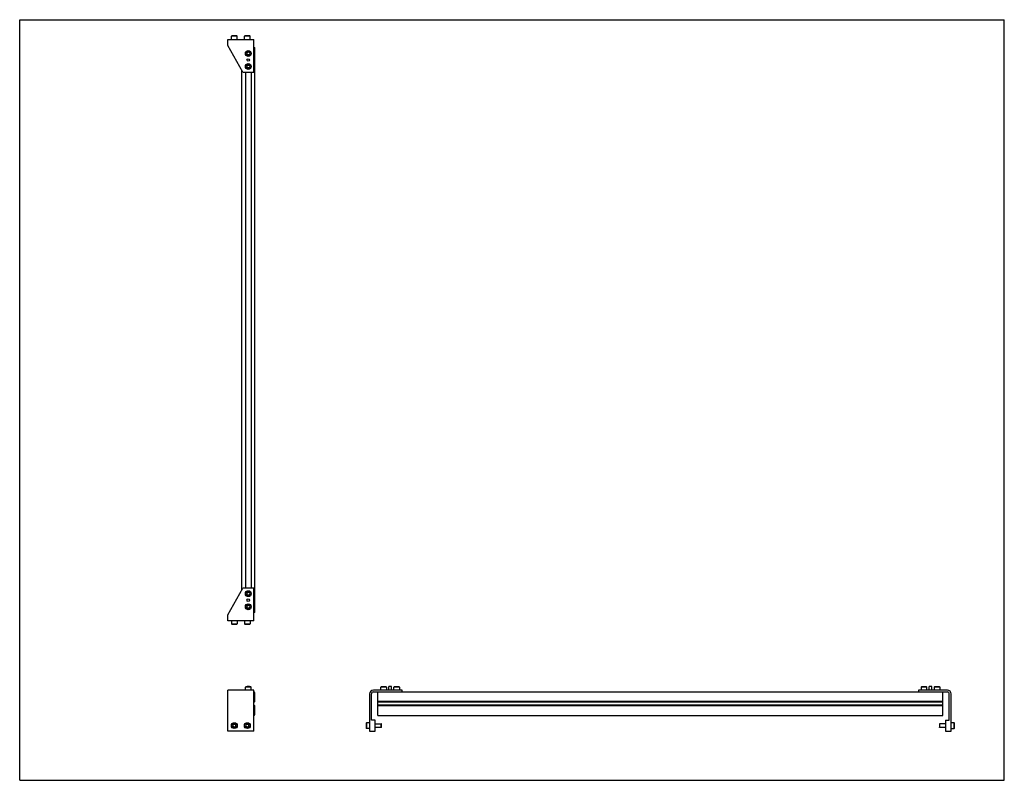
# Model space of a CAD drawing. Header units: inches. Extents: x 0 to 66, y 0 to 51.
import ezdxf

# ---------------------------------------------------------------- set-up
doc = ezdxf.new("R2010")
doc.units = ezdxf.units.IN
doc.header["$LTSCALE"] = 3.63
doc.header["$MEASUREMENT"] = 0
doc.layers.get('0').update_dxf_attribs({"linetype": 'CONTINUOUS'})
for name, color, linetype in [('677721_1_BL1', 7, 'CONTINUOUS'), ('BRACKET_L_BL0', 7, 'CONTINUOUS'), ('BRACKET_R_BL2', 7, 'CONTINUOUS')]:
    doc.layers.add(name, color=color, linetype=linetype)

# ---------------------------------------------------------------- blocks, each defined once
blk = doc.blocks.new('BRACKET_L_BL0', base_point=(19.797, 8.091))
at = {"layer": 'BRACKET_L_BL0', "color": 7, "linetype": 'CONTINUOUS'}
for p, q in [((13.948, 11.098), (14.948, 12.888)), ((15.698, 12.888), (14.948, 12.888)), ((15.267, 12.612), (15.21, 12.513)), ((15.267, 12.612), (15.38, 12.612)), ((15.437, 12.513), (15.38, 12.612)), ((15.698, 10.698), (15.698, 12.888)), ((15.21, 12.513), (15.267, 12.415)), ((15.38, 12.415), (15.267, 12.415)), ((15.38, 12.415), (15.437, 12.513)), ((15.267, 11.737), (15.21, 11.638)), ((15.21, 11.638), (15.267, 11.54)), ((15.267, 11.737), (15.38, 11.737)), ((15.38, 11.54), (15.267, 11.54)), ((15.437, 11.638), (15.38, 11.737)), ((15.38, 11.54), (15.437, 11.638)), ((13.948, 10.698), (13.948, 11.098)), ((15.698, 10.698), (13.948, 10.698)), ((14.189, 10.698), (14.189, 10.486)), ((14.583, 10.698), (14.583, 10.486)), ((15.064, 10.698), (15.064, 10.486)), ((15.458, 10.698), (15.458, 10.486)), ((14.189, 10.486), (14.583, 10.486)), ((14.189, 10.486), (14.213, 10.462)), ((14.213, 10.462), (14.56, 10.462)), ((14.583, 10.486), (14.56, 10.462)), ((15.064, 10.486), (15.458, 10.486)), ((15.064, 10.486), (15.088, 10.462)), ((15.088, 10.462), (15.435, 10.462)), ((15.458, 10.486), (15.435, 10.462)), ((13.948, 3.293), (13.948, 6.043)), ((15.698, 6.043), (13.948, 6.043)), ((15.126, 6.256), (15.15, 6.279)), ((15.126, 6.043), (15.126, 6.256)), ((15.52, 6.256), (15.126, 6.256)), ((15.497, 6.279), (15.15, 6.279)), ((15.237, 6.279), (15.237, 6.293)), ((15.41, 6.293), (15.237, 6.293)), ((15.41, 6.293), (15.41, 6.279)), ((15.52, 6.256), (15.497, 6.279)), ((15.52, 6.043), (15.52, 6.256)), ((15.698, 3.293), (15.698, 6.043)), ((25.646, 6.043), (23.706, 6.043)), ((24.222, 6.279), (24.199, 6.256)), ((24.199, 6.043), (24.199, 6.256)), ((24.593, 6.256), (24.199, 6.256)), ((24.569, 6.279), (24.222, 6.279)), ((24.593, 6.256), (24.569, 6.279)), ((24.593, 6.256), (24.593, 6.043)), ((24.749, 6.043), (24.749, 6.293)), ((24.922, 6.293), (24.749, 6.293)), ((24.922, 6.043), (24.922, 6.293)), ((25.097, 6.279), (25.074, 6.256)), ((25.074, 6.043), (25.074, 6.256)), ((25.468, 6.256), (25.074, 6.256)), ((25.444, 6.279), (25.097, 6.279)), ((25.468, 6.256), (25.444, 6.279)), ((25.468, 6.256), (25.468, 6.043)), ((25.646, 5.923), (25.646, 6.043)), ((23.456, 5.793), (23.456, 3.293)), ((23.576, 4.043), (23.576, 5.798)), ((23.701, 5.923), (24.007, 5.923)), ((23.826, 4.043), (23.576, 4.043)), ((23.826, 3.293), (23.826, 4.043)), ((14.33, 3.767), (14.273, 3.668)), ((14.273, 3.668), (14.33, 3.57)), ((14.33, 3.767), (14.443, 3.767)), ((14.443, 3.57), (14.33, 3.57)), ((14.5, 3.668), (14.443, 3.767)), ((14.443, 3.57), (14.5, 3.668)), ((15.205, 3.767), (15.148, 3.668)), ((15.148, 3.668), (15.205, 3.57)), ((15.205, 3.767), (15.318, 3.767)), ((15.318, 3.57), (15.205, 3.57)), ((15.375, 3.668), (15.318, 3.767)), ((15.318, 3.57), (15.375, 3.668)), ((23.243, 3.865), (23.219, 3.841)), ((23.219, 3.841), (23.219, 3.495)), ((23.243, 3.471), (23.219, 3.495)), ((23.243, 3.865), (23.243, 3.471)), ((23.456, 3.865), (23.243, 3.865)), ((23.456, 3.471), (23.243, 3.471)), ((23.826, 3.786), (24.239, 3.786)), ((24.239, 3.55), (23.826, 3.55)), ((24.239, 3.55), (24.239, 3.786)), ((24.243, 3.782), (24.239, 3.786)), ((24.239, 3.55), (24.243, 3.554)), ((24.243, 3.554), (24.243, 3.782)), ((15.698, 3.293), (13.948, 3.293)), ((23.456, 3.293), (23.826, 3.293))]:
    blk.add_line(p, q, dxfattribs=at)
for centre, radius in [((15.323, 12.513), 0.197), ((15.323, 12.513), 0.173), ((15.323, 12.078), 0.0865), ((15.323, 11.638), 0.197), ((15.323, 11.638), 0.173), ((14.386, 3.668), 0.197), ((14.386, 3.668), 0.173), ((15.261, 3.668), 0.197), ((15.261, 3.668), 0.173)]:
    blk.add_circle(centre, radius, dxfattribs=at)
for centre, radius in [((23.706, 5.793), 0.25), ((23.701, 5.798), 0.125)]:
    blk.add_arc(centre, radius, 90, 180, dxfattribs=at)
blk = doc.blocks.new('677721_1_BL1', base_point=(38.382, 26.736))
at = {"layer": '677721_1_BL1', "color": 7, "linetype": 'CONTINUOUS'}
for p, q in [((15.698, 49.124), (15.764, 49.124)), ((15.764, 11.249), (15.764, 49.124)), ((14.882, 12.77), (14.882, 47.603)), ((15.126, 47.485), (15.126, 12.888)), ((15.52, 47.485), (15.52, 12.888)), ((15.764, 11.249), (15.698, 11.249)), ((15.702, 5.923), (15.698, 5.923)), ((15.764, 5.283), (15.728, 5.247)), ((15.764, 5.283), (15.764, 5.861)), ((24.007, 4.348), (24.007, 5.923)), ((24.007, 5.923), (61.882, 5.923)), ((61.882, 5.283), (24.007, 5.283)), ((61.882, 4.348), (61.882, 5.923)), ((15.698, 5.245), (15.714, 5.26)), ((15.714, 5.034), (15.698, 5.019)), ((15.714, 5.26), (15.728, 5.247)), ((15.739, 5.011), (15.714, 5.034)), ((15.764, 4.985), (15.739, 5.011)), ((15.764, 4.411), (15.764, 4.985)), ((61.882, 5.247), (24.007, 5.247)), ((61.882, 5.237), (24.007, 5.237)), ((61.882, 5.034), (24.007, 5.034)), ((61.882, 5.011), (24.007, 5.011)), ((61.882, 4.985), (24.007, 4.985)), ((15.698, 4.348), (15.702, 4.348)), ((24.007, 4.348), (61.882, 4.348))]:
    blk.add_line(p, q, dxfattribs=at)
for centre, start, end in [((15.702, 5.861), 0, 90), ((15.702, 4.411), 270, 360)]:
    blk.add_arc(centre, 0.0625, start, end, dxfattribs=at)
blk = doc.blocks.new('BRACKET_R_BL2', base_point=(38.309, 26.602))
at = {"layer": 'BRACKET_R_BL2', "color": 7, "linetype": 'CONTINUOUS'}
for p, q in [((13.948, 49.275), (13.948, 49.675)), ((13.948, 49.675), (15.698, 49.675)), ((14.188, 49.888), (14.212, 49.911)), ((14.188, 49.675), (14.188, 49.888)), ((14.582, 49.888), (14.188, 49.888)), ((14.559, 49.911), (14.212, 49.911)), ((14.582, 49.888), (14.559, 49.911)), ((14.582, 49.675), (14.582, 49.888)), ((15.063, 49.888), (15.087, 49.911)), ((15.063, 49.675), (15.063, 49.888)), ((15.457, 49.888), (15.063, 49.888)), ((15.434, 49.911), (15.087, 49.911)), ((15.457, 49.888), (15.434, 49.911)), ((15.457, 49.675), (15.457, 49.888)), ((15.698, 47.485), (15.698, 49.675)), ((14.948, 47.485), (13.948, 49.275)), ((15.267, 48.834), (15.21, 48.735)), ((15.21, 48.735), (15.267, 48.637)), ((15.267, 48.834), (15.38, 48.834)), ((15.38, 48.637), (15.267, 48.637)), ((15.437, 48.735), (15.38, 48.834)), ((15.38, 48.637), (15.437, 48.735)), ((15.267, 47.959), (15.21, 47.86)), ((15.21, 47.86), (15.267, 47.762)), ((15.267, 47.959), (15.38, 47.959)), ((15.38, 47.762), (15.267, 47.762)), ((15.437, 47.86), (15.38, 47.959)), ((15.38, 47.762), (15.437, 47.86)), ((14.948, 47.485), (15.698, 47.485)), ((62.183, 6.043), (60.243, 6.043)), ((60.243, 6.043), (60.243, 5.923)), ((60.421, 6.256), (60.444, 6.279)), ((60.815, 6.256), (60.421, 6.256)), ((60.421, 6.256), (60.421, 6.043)), ((60.791, 6.279), (60.444, 6.279)), ((60.815, 6.256), (60.791, 6.279)), ((60.815, 6.043), (60.815, 6.256)), ((61.139, 6.293), (60.966, 6.293)), ((60.966, 6.043), (60.966, 6.293)), ((61.139, 6.043), (61.139, 6.293)), ((61.296, 6.256), (61.319, 6.279)), ((61.69, 6.256), (61.296, 6.256)), ((61.296, 6.256), (61.296, 6.043)), ((61.666, 6.279), (61.319, 6.279)), ((61.69, 6.256), (61.666, 6.279)), ((61.69, 6.043), (61.69, 6.256)), ((61.882, 5.923), (62.188, 5.923)), ((62.313, 4.043), (62.313, 5.798)), ((62.433, 3.293), (62.433, 5.793)), ((62.063, 4.043), (62.313, 4.043)), ((62.063, 4.043), (62.063, 3.293)), ((61.649, 3.786), (61.645, 3.782)), ((61.645, 3.782), (61.645, 3.554)), ((61.649, 3.55), (61.645, 3.554)), ((62.063, 3.786), (61.649, 3.786)), ((61.649, 3.786), (61.649, 3.55)), ((62.063, 3.55), (61.649, 3.55)), ((62.645, 3.865), (62.433, 3.865)), ((62.433, 3.471), (62.645, 3.471)), ((62.645, 3.865), (62.669, 3.841)), ((62.645, 3.471), (62.645, 3.865)), ((62.669, 3.495), (62.645, 3.471)), ((62.669, 3.495), (62.669, 3.841)), ((62.063, 3.293), (62.433, 3.293))]:
    blk.add_line(p, q, dxfattribs=at)
for centre, radius in [((15.323, 48.735), 0.197), ((15.323, 48.735), 0.173), ((15.323, 48.295), 0.0865), ((15.323, 47.86), 0.197), ((15.323, 47.86), 0.173)]:
    blk.add_circle(centre, radius, dxfattribs=at)
for centre, radius in [((62.183, 5.793), 0.25), ((62.188, 5.798), 0.125)]:
    blk.add_arc(centre, radius, 0, 90, dxfattribs=at)

msp = doc.modelspace()

# ---------------------------------------------------------------- linework, layer by layer
at = {"color": 7, "linetype": 'CONTINUOUS'}
for p, q in [((0, 0), (0, 51)), ((0, 51), (66, 51)), ((66, 0), (66, 51)), ((0, 0), (66, 0))]:
    msp.add_line(p, q, dxfattribs=at)

# ---------------------------------------------------------------- block references
at = {"layer": '677721_1_BL1'}
msp.add_blockref('677721_1_BL1', (38.382, 26.736), dxfattribs=at)
at = {"layer": 'BRACKET_L_BL0'}
msp.add_blockref('BRACKET_L_BL0', (19.797, 8.091), dxfattribs=at)
at = {"layer": 'BRACKET_R_BL2'}
msp.add_blockref('BRACKET_R_BL2', (38.309, 26.602), dxfattribs=at)

doc.saveas('drawing.dxf')
